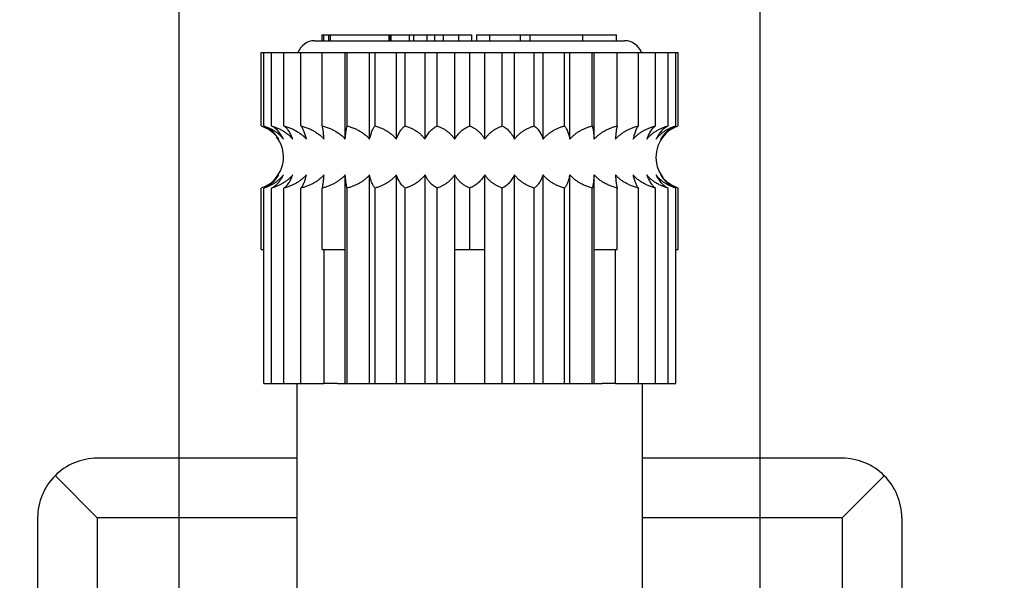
# Model space of a CAD drawing. Header units: millimetres. Extents: x 13 to 546, y 13 to 419.
# Tile 6 of 21: x 129 to 162, y 171 to 190. Entities that reach past the tile are written whole.
import ezdxf

# ---------------------------------------------------------------- set-up
doc = ezdxf.new("R2010")
doc.units = ezdxf.units.MM
doc.header["$LTSCALE"] = 2
doc.linetypes.add('SLD-Solid', pattern=[0])
doc.layers.add('DIMENSIONS', color=140, linetype='SLD-Solid', lineweight=25)
doc.styles.add('SLDTEXTSTYLE0', font='TXT', dxfattribs={"width": 0.7})
doc.dimstyles.new('SLDDIMSTYLE1', dxfattribs={"dimtxt": 4.316016, "dimasz": 6.604, "dimexe": 0, "dimexo": 0.0625, "dimgap": 1.079004, "dimtad": 0, "dimtih": 1, "dimtoh": 1, "dimdec": 1, "dimrnd": 1e-09, "dimzin": 12, "dimdsep": 46, "dimtxsty": 'SLDTEXTSTYLE0', "dimsah": 1, "dimcen": 0.09, "dimadec": 0, "dimazin": 3, "dimtfac": 1, "dimtdec": 1, "dimtofl": 0, "dimtmove": 0, "dimatfit": 3, "dimfxl": 0, "dimfrac": 2, "dimtolj": 1, "dimtzin": 12, "dimarcsym": 0})
doc.dimstyles.new('SLDDIMSTYLE3', dxfattribs={"dimtxt": 4.316016, "dimasz": 6.604, "dimexe": 0, "dimexo": 0.0625, "dimgap": 1.079004, "dimtad": 0, "dimtih": 1, "dimtoh": 1, "dimdec": 1, "dimrnd": 1e-09, "dimzin": 12, "dimdsep": 46, "dimtxsty": 'SLDTEXTSTYLE0', "dimsah": 1, "dimcen": 0, "dimadec": 0, "dimazin": 3, "dimtfac": 1, "dimtdec": 1, "dimtofl": 0, "dimtmove": 0, "dimatfit": 3, "dimfxl": 0, "dimfrac": 2, "dimtolj": 1, "dimtzin": 12, "dimarcsym": 0})

# ---------------------------------------------------------------- blocks, each defined once
blk = doc.blocks.new('_D_1')
at = {"layer": 'DIMENSIONS'}
for p, q in [((134.443, 150.69), (134.443, 214.05)), ((153.943, 154.83), (153.943, 214.05)), ((105.926, 207.7), (104.477, 207.7)), ((104.477, 207.7), (104.477, 200.841)), ((118.751, 207.7), (120.201, 207.7)), ((120.201, 207.7), (120.201, 200.841)), ((134.443, 207.7), (124.6, 207.7)), ((153.943, 207.7), (134.443, 207.7)), ((104.477, 200.841), (105.926, 200.841)), ((120.201, 200.841), (118.751, 200.841))]:
    blk.add_line(p, q, dxfattribs=at)
for points in [[(134.443, 207.7), (141.047, 206.684), (141.047, 208.716)], [(153.943, 207.7), (147.339, 208.716), (147.339, 206.684)]]:
    blk.add_solid(points, dxfattribs=at)
at = {"layer": 'DIMENSIONS', "char_height": 4.2333, "attachment_point": 1, "style": 'SLDTEXTSTYLE0'}
for s, insert in [('19.5', (105.926, 214.123)), ('0.77', (105.926, 206.298))]:
    blk.add_mtext(s, dxfattribs=dict(at, insert=insert))
blk = doc.blocks.new('_D_4')
at = {"layer": 'DIMENSIONS'}
for p, q in [((154.743, 149.536), (167.365, 171.397)), ((167.365, 171.397), (180.065, 171.397)), ((182.964, 171.397), (181.514, 171.397)), ((181.514, 171.397), (181.514, 164.538)), ((195.789, 171.397), (197.238, 171.397)), ((197.238, 171.397), (197.238, 164.538)), ((181.514, 164.538), (182.964, 164.538)), ((197.238, 164.538), (195.789, 164.538))]:
    blk.add_line(p, q, dxfattribs=at)
blk.add_solid([(154.743, 149.536), (158.925, 154.747), (157.166, 155.763)], dxfattribs=at)
at = {"layer": 'DIMENSIONS', "char_height": 4.2333, "attachment_point": 1, "style": 'SLDTEXTSTYLE0'}
for s, insert in [('%%c', (181.501, 177.82)), ('3.2', (188.017, 177.82)), ('0.13', (182.964, 169.995))]:
    blk.add_mtext(s, dxfattribs=dict(at, insert=insert))

msp = doc.modelspace()

# ---------------------------------------------------------------- linework, layer by layer
for p, q in [((138.993, 189.45), (149.393, 189.45)), ((139.235, 189.65), (139.235, 189.45)), ((139.235, 189.65), (139.289, 189.65)), ((139.289, 189.65), (139.289, 189.45)), ((139.289, 189.65), (139.454, 189.65)), ((139.454, 189.65), (139.454, 189.45)), ((139.454, 189.65), (139.508, 189.65)), ((139.508, 189.65), (139.508, 189.45)), ((139.508, 189.65), (141.482, 189.65)), ((141.482, 189.65), (141.482, 189.45)), ((141.482, 189.65), (141.535, 189.65)), ((141.535, 189.45), (141.535, 189.65)), ((141.535, 189.65), (141.549, 189.65)), ((141.549, 189.65), (141.549, 189.45)), ((141.549, 189.65), (142.165, 189.65)), ((142.165, 189.65), (142.165, 189.45)), ((142.165, 189.65), (142.307, 189.65)), ((142.307, 189.65), (142.307, 189.45)), ((142.307, 189.65), (142.753, 189.65)), ((142.753, 189.65), (142.753, 189.45)), ((142.753, 189.65), (143.01, 189.65)), ((143.01, 189.65), (143.01, 189.45)), ((143.012, 189.65), (143.012, 189.45)), ((143.012, 189.65), (143.297, 189.65)), ((143.297, 189.65), (143.297, 189.45)), ((143.297, 189.65), (143.815, 189.65)), ((143.815, 189.65), (143.815, 189.45)), ((143.815, 189.65), (144.252, 189.65)), ((144.252, 189.65), (144.252, 189.45)), ((144.425, 189.65), (144.425, 189.45)), ((144.425, 189.65), (144.861, 189.65)), ((144.861, 189.65), (144.861, 189.45)), ((144.861, 189.65), (145.887, 189.65)), ((145.887, 189.65), (145.887, 189.45)), ((145.887, 189.65), (146.208, 189.65)), ((146.208, 189.65), (146.208, 189.45)), ((146.208, 189.65), (147.985, 189.65)), ((147.985, 189.45), (147.985, 189.65)), ((147.985, 189.65), (149.12, 189.65)), ((149.12, 189.45), (149.12, 189.65)), ((137.193, 186.593), (137.193, 189.05)), ((137.193, 189.05), (137.28, 189.05)), ((137.28, 186.593), (137.28, 189.05)), ((137.28, 189.05), (137.536, 189.05)), ((137.536, 186.593), (137.536, 189.05)), ((137.536, 189.05), (137.956, 189.05)), ((137.956, 186.593), (137.956, 189.05)), ((137.956, 189.05), (138.53, 189.05)), ((138.53, 186.593), (138.53, 189.05)), ((138.53, 189.05), (139.244, 189.05)), ((139.244, 186.593), (139.244, 189.05)), ((139.244, 189.05), (140.018, 189.05)), ((140.018, 186.152), (140.018, 189.05)), ((140.018, 189.05), (140.079, 189.05)), ((140.079, 186.593), (140.079, 189.05)), ((140.079, 189.05), (140.834, 189.05)), ((140.834, 186.152), (140.834, 189.05)), ((140.834, 189.05), (141.016, 189.05)), ((141.016, 186.593), (141.016, 189.05)), ((141.016, 189.05), (141.733, 189.05)), ((141.733, 186.152), (141.733, 189.05)), ((141.733, 189.05), (142.03, 189.05)), ((142.03, 186.593), (142.03, 189.05)), ((142.03, 189.05), (142.693, 189.05)), ((142.693, 186.152), (142.693, 189.05)), ((142.693, 189.05), (143.098, 189.05)), ((143.098, 186.593), (143.098, 189.05)), ((143.098, 189.05), (143.689, 189.05)), ((143.689, 186.152), (143.689, 189.05)), ((143.689, 189.05), (144.193, 189.05)), ((144.193, 186.593), (144.193, 189.05)), ((144.193, 189.05), (144.698, 189.05)), ((144.698, 186.152), (144.698, 189.05)), ((144.698, 189.05), (145.288, 189.05)), ((145.288, 186.593), (145.288, 189.05)), ((145.288, 189.05), (145.694, 189.05)), ((145.694, 186.152), (145.694, 189.05)), ((145.694, 189.05), (146.357, 189.05)), ((146.357, 186.593), (146.357, 189.05)), ((146.357, 189.05), (146.654, 189.05)), ((146.654, 186.152), (146.654, 189.05)), ((146.654, 189.05), (147.371, 189.05)), ((147.371, 186.593), (147.371, 189.05)), ((147.371, 189.05), (147.553, 189.05)), ((147.553, 186.152), (147.553, 189.05)), ((147.553, 189.05), (148.308, 189.05)), ((148.308, 186.593), (148.308, 189.05)), ((148.308, 189.05), (148.369, 189.05)), ((148.369, 186.152), (148.369, 189.05)), ((148.369, 189.05), (149.143, 189.05)), ((149.143, 186.593), (149.143, 189.05)), ((149.143, 189.05), (149.857, 189.05)), ((149.857, 186.593), (149.857, 189.05)), ((149.857, 189.05), (150.43, 189.05)), ((150.43, 186.593), (150.43, 189.05)), ((150.43, 189.05), (150.851, 189.05)), ((150.851, 186.593), (150.851, 189.05)), ((150.851, 189.05), (151.107, 189.05)), ((151.107, 186.593), (151.107, 189.05)), ((151.107, 189.05), (151.193, 189.05)), ((151.193, 186.593), (151.193, 189.05)), ((140.018, 182.45), (140.018, 184.949)), ((140.834, 177.95), (140.834, 184.949)), ((141.733, 177.95), (141.733, 184.949)), ((142.693, 177.95), (142.693, 184.949)), ((143.689, 182.45), (143.689, 184.949)), ((144.698, 182.45), (144.698, 184.949)), ((145.694, 177.95), (145.694, 184.949)), ((146.654, 177.95), (146.654, 184.949)), ((147.553, 177.95), (147.553, 184.949)), ((148.369, 182.45), (148.369, 184.949)), ((137.193, 182.45), (137.193, 184.507)), ((137.28, 177.95), (137.28, 184.507)), ((137.536, 177.95), (137.536, 184.507)), ((137.956, 177.95), (137.956, 184.507)), ((138.53, 177.95), (138.53, 184.507)), ((139.244, 182.45), (139.244, 184.507)), ((140.079, 177.95), (140.079, 184.507)), ((141.016, 177.95), (141.016, 184.507)), ((142.03, 177.95), (142.03, 184.507)), ((143.098, 177.95), (143.098, 184.507)), ((144.193, 182.45), (144.193, 184.507)), ((145.288, 177.95), (145.288, 184.507)), ((146.357, 177.95), (146.357, 184.507)), ((147.371, 177.95), (147.371, 184.507)), ((148.308, 177.95), (148.308, 184.507)), ((149.143, 182.45), (149.143, 184.507)), ((149.857, 177.95), (149.857, 184.507)), ((150.43, 177.95), (150.43, 184.507)), ((150.851, 177.95), (150.851, 184.507)), ((151.107, 177.95), (151.107, 184.507)), ((151.193, 182.45), (151.193, 184.507)), ((137.193, 182.45), (137.28, 182.45)), ((139.244, 182.45), (140.018, 182.45)), ((139.305, 177.95), (139.305, 182.45)), ((140.018, 177.95), (140.018, 182.45)), ((143.689, 182.45), (144.193, 182.45)), ((143.689, 177.95), (143.689, 182.45)), ((144.193, 182.45), (144.698, 182.45)), ((144.698, 177.95), (144.698, 182.45)), ((148.369, 177.95), (148.369, 182.45)), ((148.369, 182.45), (149.143, 182.45)), ((149.082, 177.95), (149.082, 182.45)), ((151.107, 182.45), (151.193, 182.45)), ((137.28, 177.95), (137.536, 177.95)), ((137.536, 177.95), (137.956, 177.95)), ((137.956, 177.95), (138.53, 177.95)), ((138.393, 177.95), (138.393, 162.95)), ((138.53, 177.95), (139.305, 177.95)), ((139.751, 177.95), (139.305, 177.95)), ((139.751, 177.95), (140.018, 177.95)), ((140.018, 177.95), (140.079, 177.95)), ((140.079, 177.95), (140.834, 177.95)), ((140.834, 177.95), (141.016, 177.95)), ((141.016, 177.95), (141.733, 177.95)), ((141.733, 177.95), (142.03, 177.95)), ((142.03, 177.95), (142.693, 177.95)), ((142.693, 177.95), (143.098, 177.95)), ((143.098, 177.95), (143.689, 177.95)), ((143.689, 177.95), (144.698, 177.95)), ((144.698, 177.95), (145.288, 177.95)), ((145.288, 177.95), (145.694, 177.95)), ((145.694, 177.95), (146.357, 177.95)), ((146.357, 177.95), (146.654, 177.95)), ((146.654, 177.95), (147.371, 177.95)), ((147.371, 177.95), (147.553, 177.95)), ((147.553, 177.95), (148.308, 177.95)), ((148.308, 177.95), (148.369, 177.95)), ((148.369, 177.95), (148.636, 177.95)), ((149.082, 177.95), (148.636, 177.95)), ((149.082, 177.95), (149.857, 177.95)), ((149.857, 177.95), (150.43, 177.95)), ((149.993, 162.95), (149.993, 177.95)), ((150.43, 177.95), (150.851, 177.95)), ((150.851, 177.95), (151.107, 177.95)), ((138.393, 175.45), (131.693, 175.45)), ((156.693, 175.45), (149.993, 175.45)), ((131.693, 173.45), (130.279, 174.865)), ((158.108, 174.865), (156.693, 173.45)), ((129.693, 173.45), (129.693, 162.45)), ((131.693, 173.45), (131.693, 164.075)), ((138.393, 173.45), (131.693, 173.45)), ((156.693, 173.45), (149.993, 173.45)), ((156.693, 173.45), (156.693, 164.054)), ((158.693, 173.45), (158.693, 162.45))]:
    msp.add_line(p, q)
for centre, radius, start, end in [((138.993, 188.85), 0.6, 90, 160.5288), ((149.393, 188.85), 0.6, 19.4712, 90), ((136.843, 185.55), 1.1, 313.3085, 38.2879), ((151.543, 185.55), 1.1, 133.3085, 218.2879), ((131.693, 173.45), 2, 90, 135), ((156.693, 173.45), 2, 45, 90), ((131.693, 173.45), 2, 135, 180), ((156.693, 173.45), 2, 0, 45)]:
    msp.add_arc(centre, radius, start, end)
for points, knots in [([(137.193, 186.593), (137.228, 186.581), (137.295, 186.556), (137.391, 186.509), (137.482, 186.454), (137.566, 186.391), (137.645, 186.319), (137.718, 186.241), (137.762, 186.182), (137.784, 186.152)], [0, 0, 0, 0, 0.154293, 0.303249, 0.44771, 0.588596, 0.726902, 0.863675, 1, 1, 1, 1]), ([(137.784, 186.152), (137.768, 186.178), (137.735, 186.23), (137.681, 186.3), (137.624, 186.365), (137.563, 186.423), (137.497, 186.475), (137.428, 186.521), (137.356, 186.561), (137.305, 186.582), (137.28, 186.593)], [0, 0, 0, 0, 0.119284, 0.238806, 0.359296, 0.481465, 0.605998, 0.733538, 0.864688, 1, 1, 1, 1]), ([(137.28, 186.593), (137.318, 186.581), (137.393, 186.556), (137.501, 186.509), (137.603, 186.454), (137.698, 186.391), (137.786, 186.319), (137.868, 186.241), (137.917, 186.182), (137.942, 186.152)], [0, 0, 0, 0, 0.154293, 0.303249, 0.44771, 0.588596, 0.726902, 0.863675, 1, 1, 1, 1]), ([(137.942, 186.152), (137.929, 186.178), (137.903, 186.23), (137.859, 186.3), (137.813, 186.365), (137.764, 186.423), (137.711, 186.475), (137.656, 186.521), (137.597, 186.561), (137.557, 186.582), (137.536, 186.593)], [0, 0, 0, 0, 0.119284, 0.238806, 0.359296, 0.481465, 0.605998, 0.733538, 0.864688, 1, 1, 1, 1]), ([(137.536, 186.593), (137.578, 186.581), (137.659, 186.556), (137.776, 186.509), (137.886, 186.454), (137.989, 186.391), (138.085, 186.319), (138.174, 186.241), (138.227, 186.182), (138.254, 186.152)], [0, 0, 0, 0, 0.154293, 0.3032494, 0.44771, 0.5885965, 0.7269016, 0.8636746, 1, 1, 1, 1]), ([(138.254, 186.152), (138.244, 186.178), (138.225, 186.23), (138.193, 186.3), (138.159, 186.365), (138.123, 186.423), (138.085, 186.475), (138.044, 186.521), (138.001, 186.561), (137.971, 186.582), (137.956, 186.593)], [0, 0, 0, 0, 0.119284, 0.238806, 0.359296, 0.481465, 0.605998, 0.733538, 0.864688, 1, 1, 1, 1]), ([(137.956, 186.593), (138, 186.581), (138.086, 186.556), (138.209, 186.509), (138.325, 186.454), (138.433, 186.391), (138.534, 186.319), (138.628, 186.241), (138.684, 186.182), (138.712, 186.152)], [0, 0, 0, 0, 0.154293, 0.303249, 0.44771, 0.588596, 0.726902, 0.863675, 1, 1, 1, 1]), ([(138.712, 186.152), (138.706, 186.178), (138.694, 186.23), (138.675, 186.3), (138.654, 186.365), (138.632, 186.423), (138.609, 186.475), (138.584, 186.521), (138.558, 186.561), (138.54, 186.582), (138.53, 186.593)], [0, 0, 0, 0, 0.119284, 0.238806, 0.359296, 0.481465, 0.605998, 0.733538, 0.864688, 1, 1, 1, 1]), ([(138.53, 186.593), (138.575, 186.581), (138.663, 186.556), (138.789, 186.509), (138.908, 186.454), (139.019, 186.391), (139.123, 186.319), (139.219, 186.241), (139.276, 186.182), (139.305, 186.152)], [0, 0, 0, 0, 0.154293, 0.303249, 0.44771, 0.588596, 0.726902, 0.863675, 1, 1, 1, 1]), ([(139.305, 186.152), (139.303, 186.178), (139.299, 186.23), (139.292, 186.3), (139.285, 186.365), (139.278, 186.423), (139.27, 186.475), (139.262, 186.521), (139.253, 186.561), (139.247, 186.582), (139.244, 186.593)], [0, 0, 0, 0, 0.119284, 0.238806, 0.359296, 0.481465, 0.605998, 0.733538, 0.864688, 1, 1, 1, 1]), ([(139.244, 186.593), (139.288, 186.581), (139.376, 186.556), (139.503, 186.509), (139.622, 186.454), (139.733, 186.391), (139.836, 186.319), (139.932, 186.241), (139.989, 186.182), (140.018, 186.152)], [0, 0, 0, 0, 0.154293, 0.303249, 0.44771, 0.588596, 0.726902, 0.863675, 1, 1, 1, 1]), ([(140.018, 186.152), (140.02, 186.178), (140.024, 186.23), (140.03, 186.3), (140.037, 186.365), (140.045, 186.423), (140.053, 186.475), (140.061, 186.521), (140.07, 186.561), (140.076, 186.582), (140.079, 186.593)], [0, 0, 0, 0, 0.119284, 0.238806, 0.359296, 0.481465, 0.605998, 0.733538, 0.864688, 1, 1, 1, 1]), ([(140.079, 186.593), (140.123, 186.581), (140.208, 186.556), (140.332, 186.509), (140.448, 186.454), (140.556, 186.391), (140.657, 186.319), (140.75, 186.241), (140.806, 186.182), (140.834, 186.152)], [0, 0, 0, 0, 0.154293, 0.303249, 0.44771, 0.588596, 0.726902, 0.863675, 1, 1, 1, 1]), ([(140.834, 186.152), (140.84, 186.178), (140.852, 186.23), (140.871, 186.3), (140.892, 186.365), (140.914, 186.423), (140.937, 186.475), (140.962, 186.521), (140.988, 186.561), (141.006, 186.582), (141.016, 186.593)], [0, 0, 0, 0, 0.1192842, 0.2388064, 0.359296, 0.4814653, 0.6059975, 0.7335381, 0.8646879, 1, 1, 1, 1]), ([(141.016, 186.593), (141.057, 186.581), (141.139, 186.556), (141.256, 186.509), (141.366, 186.454), (141.469, 186.391), (141.564, 186.319), (141.653, 186.241), (141.707, 186.182), (141.733, 186.152)], [0, 0, 0, 0, 0.154293, 0.3032494, 0.44771, 0.5885965, 0.7269016, 0.8636746, 1, 1, 1, 1]), ([(141.733, 186.152), (141.743, 186.178), (141.762, 186.23), (141.794, 186.3), (141.827, 186.365), (141.864, 186.423), (141.902, 186.475), (141.943, 186.521), (141.986, 186.561), (142.015, 186.582), (142.03, 186.593)], [0, 0, 0, 0, 0.119284, 0.238806, 0.359296, 0.481465, 0.605998, 0.733538, 0.864688, 1, 1, 1, 1]), ([(142.03, 186.593), (142.069, 186.581), (142.144, 186.556), (142.252, 186.509), (142.354, 186.454), (142.449, 186.391), (142.537, 186.319), (142.619, 186.241), (142.668, 186.182), (142.693, 186.152)], [0, 0, 0, 0, 0.154293, 0.303249, 0.44771, 0.588596, 0.726902, 0.863675, 1, 1, 1, 1]), ([(142.693, 186.152), (142.706, 186.178), (142.732, 186.23), (142.775, 186.3), (142.821, 186.365), (142.871, 186.423), (142.923, 186.475), (142.979, 186.521), (143.037, 186.561), (143.078, 186.582), (143.098, 186.593)], [0, 0, 0, 0, 0.119284, 0.238806, 0.359296, 0.481465, 0.605998, 0.733538, 0.864688, 1, 1, 1, 1]), ([(143.098, 186.593), (143.133, 186.581), (143.2, 186.556), (143.296, 186.509), (143.387, 186.454), (143.471, 186.391), (143.55, 186.319), (143.623, 186.241), (143.667, 186.182), (143.689, 186.152)], [0, 0, 0, 0, 0.154293, 0.303249, 0.44771, 0.588596, 0.726902, 0.863675, 1, 1, 1, 1]), ([(143.689, 186.152), (143.705, 186.178), (143.738, 186.23), (143.792, 186.3), (143.849, 186.365), (143.91, 186.423), (143.976, 186.475), (144.045, 186.521), (144.117, 186.561), (144.168, 186.582), (144.193, 186.593)], [0, 0, 0, 0, 0.119284, 0.238806, 0.359296, 0.481465, 0.605998, 0.733538, 0.864688, 1, 1, 1, 1]), ([(144.193, 186.593), (144.223, 186.581), (144.28, 186.556), (144.362, 186.509), (144.44, 186.454), (144.512, 186.391), (144.579, 186.319), (144.642, 186.241), (144.679, 186.182), (144.698, 186.152)], [0, 0, 0, 0, 0.154293, 0.303249, 0.44771, 0.588596, 0.726902, 0.863675, 1, 1, 1, 1]), ([(144.698, 186.152), (144.717, 186.178), (144.755, 186.23), (144.818, 186.3), (144.885, 186.365), (144.957, 186.423), (145.033, 186.475), (145.114, 186.521), (145.199, 186.561), (145.259, 186.582), (145.288, 186.593)], [0, 0, 0, 0, 0.1192842, 0.2388064, 0.359296, 0.4814653, 0.6059975, 0.7335381, 0.8646879, 1, 1, 1, 1]), ([(145.288, 186.593), (145.312, 186.581), (145.358, 186.556), (145.424, 186.509), (145.487, 186.454), (145.545, 186.391), (145.599, 186.319), (145.649, 186.241), (145.679, 186.182), (145.694, 186.152)], [0, 0, 0, 0, 0.154293, 0.303249, 0.44771, 0.588596, 0.726902, 0.863675, 1, 1, 1, 1]), ([(145.694, 186.152), (145.716, 186.178), (145.758, 186.23), (145.829, 186.3), (145.905, 186.365), (145.985, 186.423), (146.071, 186.475), (146.161, 186.521), (146.257, 186.561), (146.323, 186.582), (146.357, 186.593)], [0, 0, 0, 0, 0.1192842, 0.2388064, 0.359296, 0.4814653, 0.6059975, 0.7335381, 0.8646879, 1, 1, 1, 1]), ([(146.357, 186.593), (146.374, 186.581), (146.408, 186.556), (146.456, 186.509), (146.502, 186.454), (146.544, 186.391), (146.584, 186.319), (146.621, 186.241), (146.643, 186.182), (146.654, 186.152)], [0, 0, 0, 0, 0.154293, 0.303249, 0.44771, 0.588596, 0.726902, 0.863675, 1, 1, 1, 1]), ([(146.654, 186.152), (146.677, 186.178), (146.723, 186.23), (146.8, 186.3), (146.882, 186.365), (146.969, 186.423), (147.062, 186.475), (147.16, 186.521), (147.263, 186.561), (147.335, 186.582), (147.371, 186.593)], [0, 0, 0, 0, 0.119284, 0.238806, 0.359296, 0.481465, 0.605998, 0.733538, 0.864688, 1, 1, 1, 1]), ([(147.371, 186.593), (147.382, 186.581), (147.402, 186.556), (147.432, 186.509), (147.46, 186.454), (147.486, 186.391), (147.51, 186.319), (147.533, 186.241), (147.546, 186.182), (147.553, 186.152)], [0, 0, 0, 0, 0.154293, 0.3032494, 0.44771, 0.5885965, 0.7269016, 0.8636746, 1, 1, 1, 1]), ([(147.553, 186.152), (147.577, 186.178), (147.626, 186.23), (147.706, 186.3), (147.792, 186.365), (147.884, 186.423), (147.982, 186.475), (148.085, 186.521), (148.194, 186.561), (148.27, 186.582), (148.308, 186.593)], [0, 0, 0, 0, 0.1192842, 0.2388064, 0.359296, 0.4814653, 0.6059975, 0.7335381, 0.8646879, 1, 1, 1, 1]), ([(148.308, 186.593), (148.311, 186.581), (148.318, 186.556), (148.328, 186.509), (148.338, 186.454), (148.346, 186.391), (148.355, 186.319), (148.362, 186.241), (148.367, 186.182), (148.369, 186.152)], [0, 0, 0, 0, 0.154293, 0.303249, 0.44771, 0.588596, 0.726902, 0.863675, 1, 1, 1, 1]), ([(148.369, 186.152), (148.394, 186.178), (148.444, 186.23), (148.527, 186.3), (148.615, 186.365), (148.709, 186.423), (148.809, 186.475), (148.915, 186.521), (149.026, 186.561), (149.104, 186.582), (149.143, 186.593)], [0, 0, 0, 0, 0.119284, 0.238806, 0.359296, 0.481465, 0.605998, 0.733538, 0.864688, 1, 1, 1, 1]), ([(149.143, 186.593), (149.14, 186.581), (149.133, 186.556), (149.123, 186.509), (149.113, 186.454), (149.105, 186.391), (149.097, 186.319), (149.089, 186.241), (149.084, 186.182), (149.082, 186.152)], [0, 0, 0, 0, 0.154293, 0.303249, 0.44771, 0.588596, 0.726902, 0.863675, 1, 1, 1, 1]), ([(149.082, 186.152), (149.107, 186.178), (149.157, 186.23), (149.24, 186.3), (149.328, 186.365), (149.422, 186.423), (149.522, 186.475), (149.628, 186.521), (149.74, 186.561), (149.817, 186.582), (149.857, 186.593)], [0, 0, 0, 0, 0.1192842, 0.2388064, 0.359296, 0.4814653, 0.6059975, 0.7335381, 0.8646879, 1, 1, 1, 1]), ([(149.857, 186.593), (149.846, 186.581), (149.825, 186.556), (149.796, 186.509), (149.768, 186.454), (149.742, 186.391), (149.718, 186.319), (149.695, 186.241), (149.682, 186.182), (149.675, 186.152)], [0, 0, 0, 0, 0.154293, 0.303249, 0.44771, 0.588596, 0.726902, 0.863675, 1, 1, 1, 1]), ([(149.675, 186.152), (149.7, 186.178), (149.748, 186.23), (149.829, 186.3), (149.915, 186.365), (150.007, 186.423), (150.104, 186.475), (150.208, 186.521), (150.317, 186.561), (150.392, 186.582), (150.43, 186.593)], [0, 0, 0, 0, 0.119284, 0.238806, 0.359296, 0.481465, 0.605998, 0.733538, 0.864688, 1, 1, 1, 1]), ([(150.43, 186.593), (150.413, 186.581), (150.38, 186.556), (150.331, 186.509), (150.285, 186.454), (150.243, 186.391), (150.203, 186.319), (150.166, 186.241), (150.144, 186.182), (150.133, 186.152)], [0, 0, 0, 0, 0.154293, 0.303249, 0.44771, 0.588596, 0.726902, 0.863675, 1, 1, 1, 1]), ([(150.133, 186.152), (150.156, 186.178), (150.203, 186.23), (150.279, 186.3), (150.361, 186.365), (150.448, 186.423), (150.541, 186.475), (150.639, 186.521), (150.743, 186.561), (150.814, 186.582), (150.851, 186.593)], [0, 0, 0, 0, 0.119284, 0.238806, 0.359296, 0.481465, 0.605998, 0.733538, 0.864688, 1, 1, 1, 1]), ([(150.851, 186.593), (150.827, 186.581), (150.781, 186.556), (150.715, 186.509), (150.653, 186.454), (150.595, 186.391), (150.54, 186.319), (150.49, 186.241), (150.46, 186.182), (150.445, 186.152)], [0, 0, 0, 0, 0.154293, 0.303249, 0.44771, 0.588596, 0.726902, 0.863675, 1, 1, 1, 1]), ([(150.445, 186.152), (150.466, 186.178), (150.509, 186.23), (150.58, 186.3), (150.655, 186.365), (150.736, 186.423), (150.821, 186.475), (150.912, 186.521), (151.007, 186.561), (151.074, 186.582), (151.107, 186.593)], [0, 0, 0, 0, 0.119284, 0.238806, 0.359296, 0.481465, 0.605998, 0.733538, 0.864688, 1, 1, 1, 1]), ([(151.107, 186.593), (151.078, 186.581), (151.021, 186.556), (150.938, 186.509), (150.861, 186.454), (150.789, 186.391), (150.721, 186.319), (150.659, 186.241), (150.621, 186.182), (150.603, 186.152)], [0, 0, 0, 0, 0.154293, 0.303249, 0.44771, 0.588596, 0.726902, 0.863675, 1, 1, 1, 1]), ([(150.603, 186.152), (150.622, 186.178), (150.66, 186.23), (150.723, 186.3), (150.79, 186.365), (150.862, 186.423), (150.938, 186.475), (151.019, 186.521), (151.104, 186.561), (151.163, 186.582), (151.193, 186.593)], [0, 0, 0, 0, 0.119284, 0.238806, 0.359296, 0.481465, 0.605998, 0.733538, 0.864688, 1, 1, 1, 1]), ([(137.784, 184.949), (137.765, 184.923), (137.727, 184.871), (137.664, 184.801), (137.597, 184.736), (137.525, 184.678), (137.448, 184.626), (137.368, 184.58), (137.282, 184.539), (137.223, 184.518), (137.193, 184.507)], [0, 0, 0, 0, 0.1192842, 0.2388064, 0.359296, 0.4814653, 0.6059975, 0.7335381, 0.8646879, 1, 1, 1, 1]), ([(137.942, 184.949), (137.921, 184.923), (137.878, 184.871), (137.807, 184.801), (137.732, 184.736), (137.651, 184.678), (137.566, 184.626), (137.475, 184.58), (137.379, 184.539), (137.313, 184.518), (137.28, 184.507)], [0, 0, 0, 0, 0.119284, 0.238806, 0.359296, 0.481465, 0.605998, 0.733538, 0.864688, 1, 1, 1, 1]), ([(137.28, 184.507), (137.309, 184.52), (137.366, 184.544), (137.448, 184.592), (137.526, 184.647), (137.598, 184.71), (137.665, 184.781), (137.728, 184.86), (137.765, 184.919), (137.784, 184.949)], [0, 0, 0, 0, 0.154293, 0.303249, 0.44771, 0.588596, 0.726902, 0.863675, 1, 1, 1, 1]), ([(138.254, 184.949), (138.23, 184.923), (138.184, 184.871), (138.108, 184.801), (138.026, 184.736), (137.939, 184.678), (137.846, 184.626), (137.748, 184.58), (137.644, 184.539), (137.572, 184.518), (137.536, 184.507)], [0, 0, 0, 0, 0.1192842, 0.2388064, 0.359296, 0.4814653, 0.6059975, 0.7335381, 0.8646879, 1, 1, 1, 1]), ([(137.536, 184.507), (137.56, 184.52), (137.606, 184.544), (137.672, 184.592), (137.734, 184.647), (137.792, 184.71), (137.846, 184.781), (137.897, 184.86), (137.927, 184.919), (137.942, 184.949)], [0, 0, 0, 0, 0.154293, 0.303249, 0.44771, 0.588596, 0.726902, 0.863675, 1, 1, 1, 1]), ([(138.712, 184.949), (138.687, 184.923), (138.639, 184.871), (138.558, 184.801), (138.472, 184.736), (138.38, 184.678), (138.283, 184.626), (138.179, 184.58), (138.07, 184.539), (137.995, 184.518), (137.956, 184.507)], [0, 0, 0, 0, 0.1192842, 0.2388064, 0.359296, 0.4814653, 0.6059975, 0.7335381, 0.8646879, 1, 1, 1, 1]), ([(137.956, 184.507), (137.974, 184.52), (138.007, 184.544), (138.056, 184.592), (138.101, 184.647), (138.144, 184.71), (138.184, 184.781), (138.221, 184.86), (138.243, 184.919), (138.254, 184.949)], [0, 0, 0, 0, 0.154293, 0.303249, 0.44771, 0.588596, 0.726902, 0.863675, 1, 1, 1, 1]), ([(139.305, 184.949), (139.28, 184.923), (139.23, 184.871), (139.147, 184.801), (139.059, 184.736), (138.965, 184.678), (138.865, 184.626), (138.759, 184.58), (138.647, 184.539), (138.57, 184.518), (138.53, 184.507)], [0, 0, 0, 0, 0.119284, 0.238806, 0.359296, 0.481465, 0.605998, 0.733538, 0.864688, 1, 1, 1, 1]), ([(138.53, 184.507), (138.541, 184.52), (138.561, 184.544), (138.591, 184.592), (138.619, 184.647), (138.645, 184.71), (138.669, 184.781), (138.691, 184.86), (138.705, 184.919), (138.712, 184.949)], [0, 0, 0, 0, 0.154293, 0.303249, 0.44771, 0.588596, 0.726902, 0.863675, 1, 1, 1, 1]), ([(140.018, 184.949), (139.993, 184.923), (139.943, 184.871), (139.86, 184.801), (139.772, 184.736), (139.678, 184.678), (139.578, 184.626), (139.472, 184.58), (139.36, 184.539), (139.283, 184.518), (139.244, 184.507)], [0, 0, 0, 0, 0.119284, 0.238806, 0.359296, 0.481465, 0.605998, 0.733538, 0.864688, 1, 1, 1, 1]), ([(139.244, 184.507), (139.247, 184.52), (139.254, 184.544), (139.264, 184.592), (139.273, 184.647), (139.282, 184.71), (139.29, 184.781), (139.298, 184.86), (139.302, 184.919), (139.305, 184.949)], [0, 0, 0, 0, 0.154293, 0.303249, 0.44771, 0.588596, 0.726902, 0.863675, 1, 1, 1, 1]), ([(140.079, 184.507), (140.075, 184.52), (140.068, 184.544), (140.059, 184.592), (140.049, 184.647), (140.04, 184.71), (140.032, 184.781), (140.025, 184.86), (140.02, 184.919), (140.018, 184.949)], [0, 0, 0, 0, 0.154293, 0.303249, 0.44771, 0.588596, 0.726902, 0.863675, 1, 1, 1, 1]), ([(140.834, 184.949), (140.81, 184.923), (140.761, 184.871), (140.68, 184.801), (140.594, 184.736), (140.503, 184.678), (140.405, 184.626), (140.302, 184.58), (140.193, 184.539), (140.117, 184.518), (140.079, 184.507)], [0, 0, 0, 0, 0.119284, 0.238806, 0.359296, 0.481465, 0.605998, 0.733538, 0.864688, 1, 1, 1, 1]), ([(141.016, 184.507), (141.005, 184.52), (140.984, 184.544), (140.955, 184.592), (140.927, 184.647), (140.901, 184.71), (140.877, 184.781), (140.854, 184.86), (140.841, 184.919), (140.834, 184.949)], [0, 0, 0, 0, 0.154293, 0.303249, 0.44771, 0.588596, 0.726902, 0.863675, 1, 1, 1, 1]), ([(141.733, 184.949), (141.71, 184.923), (141.664, 184.871), (141.587, 184.801), (141.505, 184.736), (141.418, 184.678), (141.325, 184.626), (141.227, 184.58), (141.124, 184.539), (141.052, 184.518), (141.016, 184.507)], [0, 0, 0, 0, 0.119284, 0.238806, 0.359296, 0.481465, 0.605998, 0.733538, 0.864688, 1, 1, 1, 1]), ([(142.03, 184.507), (142.013, 184.52), (141.979, 184.544), (141.931, 184.592), (141.885, 184.647), (141.843, 184.71), (141.803, 184.781), (141.766, 184.86), (141.744, 184.919), (141.733, 184.949)], [0, 0, 0, 0, 0.154293, 0.303249, 0.44771, 0.588596, 0.726902, 0.863675, 1, 1, 1, 1]), ([(142.693, 184.949), (142.671, 184.923), (142.628, 184.871), (142.558, 184.801), (142.482, 184.736), (142.402, 184.678), (142.316, 184.626), (142.226, 184.58), (142.13, 184.539), (142.064, 184.518), (142.03, 184.507)], [0, 0, 0, 0, 0.119284, 0.238806, 0.359296, 0.481465, 0.605998, 0.733538, 0.864688, 1, 1, 1, 1]), ([(143.098, 184.507), (143.075, 184.52), (143.029, 184.544), (142.963, 184.592), (142.9, 184.647), (142.842, 184.71), (142.788, 184.781), (142.738, 184.86), (142.708, 184.919), (142.693, 184.949)], [0, 0, 0, 0, 0.154293, 0.3032494, 0.44771, 0.5885965, 0.7269016, 0.8636746, 1, 1, 1, 1]), ([(143.689, 184.949), (143.67, 184.923), (143.632, 184.871), (143.569, 184.801), (143.502, 184.736), (143.43, 184.678), (143.353, 184.626), (143.273, 184.58), (143.187, 184.539), (143.128, 184.518), (143.098, 184.507)], [0, 0, 0, 0, 0.119284, 0.238806, 0.359296, 0.481465, 0.605998, 0.733538, 0.864688, 1, 1, 1, 1]), ([(144.193, 184.507), (144.164, 184.52), (144.107, 184.544), (144.025, 184.592), (143.947, 184.647), (143.875, 184.71), (143.808, 184.781), (143.745, 184.86), (143.708, 184.919), (143.689, 184.949)], [0, 0, 0, 0, 0.154293, 0.303249, 0.44771, 0.588596, 0.726902, 0.863675, 1, 1, 1, 1]), ([(144.698, 184.949), (144.682, 184.923), (144.649, 184.871), (144.595, 184.801), (144.538, 184.736), (144.476, 184.678), (144.411, 184.626), (144.342, 184.58), (144.269, 184.539), (144.219, 184.518), (144.193, 184.507)], [0, 0, 0, 0, 0.119284, 0.238806, 0.359296, 0.481465, 0.605998, 0.733538, 0.864688, 1, 1, 1, 1]), ([(145.288, 184.507), (145.254, 184.52), (145.187, 184.544), (145.091, 184.592), (145, 184.647), (144.915, 184.71), (144.837, 184.781), (144.763, 184.86), (144.72, 184.919), (144.698, 184.949)], [0, 0, 0, 0, 0.154293, 0.303249, 0.44771, 0.588596, 0.726902, 0.863675, 1, 1, 1, 1]), ([(145.694, 184.949), (145.681, 184.923), (145.655, 184.871), (145.612, 184.801), (145.565, 184.736), (145.516, 184.678), (145.464, 184.626), (145.408, 184.58), (145.35, 184.539), (145.309, 184.518), (145.288, 184.507)], [0, 0, 0, 0, 0.119284, 0.238806, 0.359296, 0.481465, 0.605998, 0.733538, 0.864688, 1, 1, 1, 1]), ([(146.357, 184.507), (146.318, 184.52), (146.243, 184.544), (146.135, 184.592), (146.033, 184.647), (145.938, 184.71), (145.85, 184.781), (145.768, 184.86), (145.719, 184.919), (145.694, 184.949)], [0, 0, 0, 0, 0.154293, 0.303249, 0.44771, 0.588596, 0.726902, 0.863675, 1, 1, 1, 1]), ([(146.654, 184.949), (146.644, 184.923), (146.625, 184.871), (146.593, 184.801), (146.559, 184.736), (146.523, 184.678), (146.485, 184.626), (146.444, 184.58), (146.401, 184.539), (146.372, 184.518), (146.357, 184.507)], [0, 0, 0, 0, 0.1192842, 0.2388064, 0.359296, 0.4814653, 0.6059975, 0.7335381, 0.8646879, 1, 1, 1, 1]), ([(147.371, 184.507), (147.33, 184.52), (147.248, 184.544), (147.131, 184.592), (147.021, 184.647), (146.918, 184.71), (146.823, 184.781), (146.733, 184.86), (146.68, 184.919), (146.654, 184.949)], [0, 0, 0, 0, 0.154293, 0.303249, 0.44771, 0.588596, 0.726902, 0.863675, 1, 1, 1, 1]), ([(147.553, 184.949), (147.547, 184.923), (147.535, 184.871), (147.516, 184.801), (147.495, 184.736), (147.473, 184.678), (147.45, 184.626), (147.425, 184.58), (147.399, 184.539), (147.381, 184.518), (147.371, 184.507)], [0, 0, 0, 0, 0.119284, 0.238806, 0.359296, 0.481465, 0.605998, 0.733538, 0.864688, 1, 1, 1, 1]), ([(148.308, 184.507), (148.264, 184.52), (148.178, 184.544), (148.055, 184.592), (147.939, 184.647), (147.831, 184.71), (147.73, 184.781), (147.637, 184.86), (147.581, 184.919), (147.553, 184.949)], [0, 0, 0, 0, 0.154293, 0.303249, 0.44771, 0.588596, 0.726902, 0.863675, 1, 1, 1, 1]), ([(148.369, 184.949), (148.367, 184.923), (148.363, 184.871), (148.356, 184.801), (148.35, 184.736), (148.342, 184.678), (148.334, 184.626), (148.326, 184.58), (148.317, 184.539), (148.311, 184.518), (148.308, 184.507)], [0, 0, 0, 0, 0.119284, 0.238806, 0.359296, 0.481465, 0.605998, 0.733538, 0.864688, 1, 1, 1, 1]), ([(149.143, 184.507), (149.098, 184.52), (149.01, 184.544), (148.884, 184.592), (148.765, 184.647), (148.654, 184.71), (148.551, 184.781), (148.455, 184.86), (148.398, 184.919), (148.369, 184.949)], [0, 0, 0, 0, 0.154293, 0.303249, 0.44771, 0.588596, 0.726902, 0.863675, 1, 1, 1, 1]), ([(149.857, 184.507), (149.812, 184.52), (149.724, 184.544), (149.597, 184.592), (149.479, 184.647), (149.368, 184.71), (149.264, 184.781), (149.168, 184.86), (149.111, 184.919), (149.082, 184.949)], [0, 0, 0, 0, 0.154293, 0.303249, 0.44771, 0.588596, 0.726902, 0.863675, 1, 1, 1, 1]), ([(149.082, 184.949), (149.084, 184.923), (149.088, 184.871), (149.095, 184.801), (149.102, 184.736), (149.109, 184.678), (149.117, 184.626), (149.125, 184.58), (149.134, 184.539), (149.14, 184.518), (149.143, 184.507)], [0, 0, 0, 0, 0.119284, 0.238806, 0.359296, 0.481465, 0.605998, 0.733538, 0.864688, 1, 1, 1, 1]), ([(150.43, 184.507), (150.387, 184.52), (150.301, 184.544), (150.178, 184.592), (150.062, 184.647), (149.954, 184.71), (149.853, 184.781), (149.759, 184.86), (149.703, 184.919), (149.675, 184.949)], [0, 0, 0, 0, 0.154293, 0.303249, 0.44771, 0.588596, 0.726902, 0.863675, 1, 1, 1, 1]), ([(149.675, 184.949), (149.681, 184.923), (149.693, 184.871), (149.712, 184.801), (149.733, 184.736), (149.755, 184.678), (149.778, 184.626), (149.803, 184.58), (149.829, 184.539), (149.847, 184.518), (149.857, 184.507)], [0, 0, 0, 0, 0.119284, 0.238806, 0.359296, 0.481465, 0.605998, 0.733538, 0.864688, 1, 1, 1, 1]), ([(150.851, 184.507), (150.809, 184.52), (150.728, 184.544), (150.611, 184.592), (150.501, 184.647), (150.398, 184.71), (150.302, 184.781), (150.213, 184.86), (150.16, 184.919), (150.133, 184.949)], [0, 0, 0, 0, 0.154293, 0.3032494, 0.44771, 0.5885965, 0.7269016, 0.8636746, 1, 1, 1, 1]), ([(150.133, 184.949), (150.143, 184.923), (150.162, 184.871), (150.194, 184.801), (150.228, 184.736), (150.264, 184.678), (150.302, 184.626), (150.343, 184.58), (150.386, 184.539), (150.415, 184.518), (150.43, 184.507)], [0, 0, 0, 0, 0.1192842, 0.2388064, 0.359296, 0.4814653, 0.6059975, 0.7335381, 0.8646879, 1, 1, 1, 1]), ([(151.107, 184.507), (151.069, 184.52), (150.994, 184.544), (150.886, 184.592), (150.784, 184.647), (150.689, 184.71), (150.601, 184.781), (150.519, 184.86), (150.469, 184.919), (150.445, 184.949)], [0, 0, 0, 0, 0.154293, 0.303249, 0.44771, 0.588596, 0.726902, 0.863675, 1, 1, 1, 1]), ([(150.445, 184.949), (150.458, 184.923), (150.484, 184.871), (150.528, 184.801), (150.574, 184.736), (150.623, 184.678), (150.676, 184.626), (150.731, 184.58), (150.79, 184.539), (150.83, 184.518), (150.851, 184.507)], [0, 0, 0, 0, 0.119284, 0.238806, 0.359296, 0.481465, 0.605998, 0.733538, 0.864688, 1, 1, 1, 1]), ([(151.193, 184.507), (151.159, 184.52), (151.092, 184.544), (150.996, 184.592), (150.905, 184.647), (150.82, 184.71), (150.742, 184.781), (150.668, 184.86), (150.625, 184.919), (150.603, 184.949)], [0, 0, 0, 0, 0.154293, 0.303249, 0.44771, 0.588596, 0.726902, 0.863675, 1, 1, 1, 1]), ([(150.603, 184.949), (150.619, 184.923), (150.652, 184.871), (150.706, 184.801), (150.763, 184.736), (150.824, 184.678), (150.889, 184.626), (150.958, 184.58), (151.031, 184.539), (151.082, 184.518), (151.107, 184.507)], [0, 0, 0, 0, 0.119284, 0.238806, 0.359296, 0.481465, 0.605998, 0.733538, 0.864688, 1, 1, 1, 1])]:
    msp.add_open_spline(points, degree=3, knots=knots)

# ---------------------------------------------------------------- dimensions: what is measured, and where the dimension line sits
at = {"layer": 'DIMENSIONS'}
dim = msp.add_linear_dim(base=(134.443, 207.7), p1=(153.943, 152.29), p2=(134.443, 148.15), dimstyle='SLDDIMSTYLE1', dxfattribs=at)
dim.commit()
dim.dimension.update_dxf_attribs({"geometry": '_D_1', "text_midpoint": (112.339, 207.7), "dimtype": 160})
dim = msp.add_diameter_dim_2p(p1=(153.143, 146.765), p2=(154.743, 149.536), dimstyle='SLDDIMSTYLE3', dxfattribs=at)
dim.commit()
dim.dimension.update_dxf_attribs({"geometry": '_D_4', "text_midpoint": (189.376, 171.397), "dimtype": 163})

doc.saveas('drawing.dxf')
